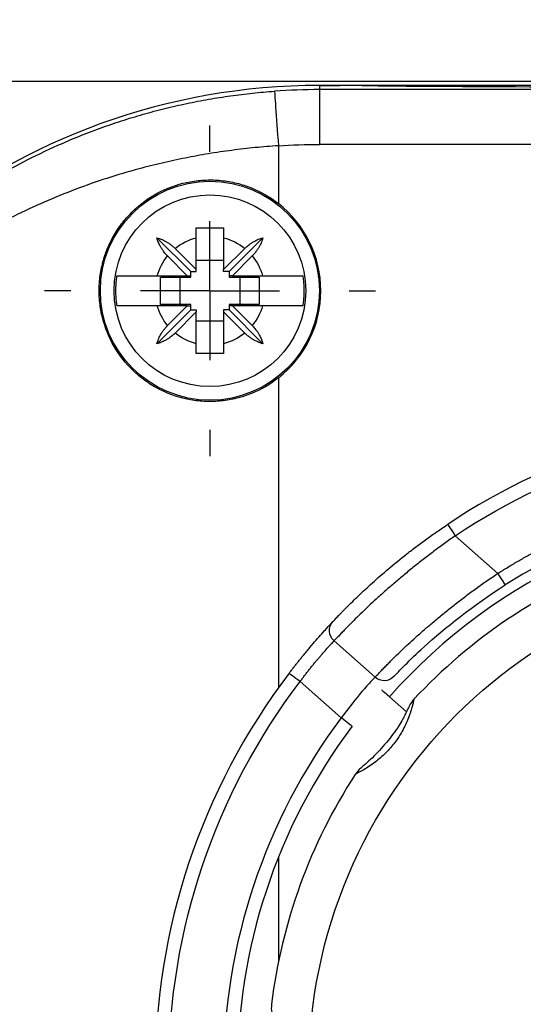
# Model space of a CAD drawing. Header units: millimetres. Extents: x 13 to 546, y 13 to 419.
# Tile 5 of 19: x 50 to 68, y 166 to 202. Entities that reach past the tile are written whole.
import ezdxf

# ---------------------------------------------------------------- set-up
doc = ezdxf.new("R2010")
doc.units = ezdxf.units.MM
doc.header["$LTSCALE"] = 2
doc.linetypes.add('SLD-Center', pattern=[19.05, 15.24, -1.27, 1.27, -1.27])
doc.linetypes.add('SLD-Solid', pattern=[0])
doc.layers.add('CENTER', color=40, linetype='SLD-Center')
doc.layers.add('DIMENSIONS', color=140, linetype='SLD-Solid', lineweight=25)
doc.styles.add('SLDTEXTSTYLE0', font='TXT', dxfattribs={"width": 0.7})
doc.dimstyles.new('SLDDIMSTYLE0', dxfattribs={"dimtxt": 4.316016, "dimasz": 6.604, "dimexe": 0, "dimexo": 0.0625, "dimgap": 1.079004, "dimtad": 0, "dimtih": 1, "dimtoh": 1, "dimrnd": 1e-09, "dimzin": 4, "dimdsep": 46, "dimtxsty": 'SLDTEXTSTYLE0', "dimsah": 1, "dimcen": 0.09, "dimadec": 0, "dimazin": 1, "dimtfac": 1, "dimtofl": 0, "dimtmove": 0, "dimatfit": 3, "dimfxl": 0, "dimfrac": 2, "dimtolj": 1, "dimtzin": 12, "dimarcsym": 0})

# ---------------------------------------------------------------- blocks, each defined once
blk = doc.blocks.new('_D')
at = {"layer": 'DIMENSIONS'}
for p, q in [((37.174, 197.983), (37.174, 228.916)), ((120.174, 197.983), (120.174, 228.916)), ((37.174, 222.566), (63.688, 222.566)), ((69.536, 222.566), (68.086, 222.566)), ((68.086, 222.566), (68.086, 215.706)), ((82.361, 222.566), (83.81, 222.566)), ((83.81, 222.566), (83.81, 215.706)), ((120.174, 222.566), (88.209, 222.566)), ((68.086, 215.706), (69.536, 215.706)), ((83.81, 215.706), (82.361, 215.706))]:
    blk.add_line(p, q, dxfattribs=at)
for points in [[(37.174, 222.566), (43.778, 221.55), (43.778, 223.582)], [(120.174, 222.566), (113.57, 223.582), (113.57, 221.55)]]:
    blk.add_solid(points, dxfattribs=at)
at = {"layer": 'DIMENSIONS', "char_height": 4.2333, "attachment_point": 1, "style": 'SLDTEXTSTYLE0'}
for s, insert in [('83.0', (69.536, 228.989)), ('3.27', (69.536, 221.163))]:
    blk.add_mtext(s, dxfattribs=dict(at, insert=insert))
blk = doc.blocks.new('SW_CENTERMARKSYMBOL_7')
at = {"layer": 'CENTER', "color": 0}
for p, q in [((0, 5.08), (0, 6.04)), ((0, 0), (0, 2.54)), ((-5.08, 0), (-6.04, 0)), ((0, 0), (-2.54, 0)), ((0, 0), (0, -2.54)), ((0, 0), (2.54, 0)), ((5.08, 0), (6.04, 0)), ((0, -5.08), (0, -6.04))]:
    blk.add_line(p, q, dxfattribs=at)

msp = doc.modelspace()

# ---------------------------------------------------------------- linework, layer by layer
for p, q in [((67.674, 199.644), (41.374, 199.644)), ((67.674, 199.641), (67.674, 199.644)), ((60.674, 199.496), (61.413, 199.496)), ((60.674, 199.496), (60.674, 199.345)), ((61.413, 199.496), (60.674, 199.496)), ((60.674, 199.345), (60.674, 197.345)), ((96.674, 199.345), (60.674, 199.345)), ((62.235, 199.496), (61.413, 199.496)), ((95.112, 199.496), (62.235, 199.496)), ((62.235, 199.496), (62.235, 199.493)), ((89.674, 199.641), (67.674, 199.641)), ((59.174, 197.292), (59.174, 195.182)), ((96.674, 197.345), (60.674, 197.345)), ((55.974, 192.696), (54.737, 193.933)), ((56.174, 192.771), (56.174, 193.933)), ((57.174, 193.933), (57.174, 192.771)), ((57.374, 192.696), (58.61, 193.933)), ((55.404, 193.541), (56.174, 192.771)), ((57.174, 192.771), (57.944, 193.541)), ((55.849, 192.546), (55.129, 193.266)), ((58.219, 193.266), (57.499, 192.546)), ((57.174, 193.096), (56.174, 193.096)), ((54.751, 192.546), (55.849, 192.546)), ((54.874, 192.496), (55.974, 192.496)), ((54.874, 191.496), (54.874, 192.496)), ((55.574, 192.496), (55.574, 191.496)), ((55.849, 192.546), (55.974, 192.546)), ((55.974, 192.696), (56.174, 192.696)), ((55.974, 192.546), (55.974, 192.696)), ((55.974, 192.496), (55.974, 192.546)), ((56.174, 192.696), (56.174, 192.771)), ((57.174, 192.696), (57.174, 192.771)), ((57.374, 192.696), (57.174, 192.696)), ((57.374, 192.696), (57.374, 192.546)), ((57.499, 192.546), (57.374, 192.546)), ((57.374, 192.546), (57.374, 192.496)), ((57.374, 192.496), (58.473, 192.496)), ((57.499, 192.546), (58.597, 192.546)), ((57.774, 191.496), (57.774, 192.496)), ((58.473, 192.496), (58.473, 191.496)), ((55.849, 191.446), (54.751, 191.446)), ((55.974, 191.496), (54.874, 191.496)), ((55.129, 190.726), (55.849, 191.446)), ((55.849, 191.446), (55.974, 191.446)), ((55.974, 191.446), (55.974, 191.496)), ((55.974, 191.296), (55.974, 191.446)), ((58.473, 191.496), (57.374, 191.496)), ((57.374, 191.496), (57.374, 191.446)), ((57.499, 191.446), (57.374, 191.446)), ((57.374, 191.446), (57.374, 191.296)), ((57.499, 191.446), (58.219, 190.726)), ((58.597, 191.446), (57.499, 191.446)), ((55.974, 191.296), (54.737, 190.06)), ((56.174, 191.221), (55.404, 190.451)), ((55.974, 191.296), (56.174, 191.296)), ((56.174, 191.296), (56.174, 191.221)), ((56.174, 190.06), (56.174, 191.221)), ((57.174, 191.296), (57.174, 191.221)), ((57.374, 191.296), (57.174, 191.296)), ((57.944, 190.451), (57.174, 191.221)), ((57.174, 191.221), (57.174, 190.06)), ((57.374, 191.296), (58.61, 190.06)), ((56.174, 190.896), (57.174, 190.896)), ((59.174, 188.811), (59.174, 177.487)), ((65.632, 183.046), (67.187, 181.67)), ((61.207, 179.204), (62.705, 177.878)), ((61.467, 176.388), (59.965, 177.717)), ((63.227, 177.162), (63.848, 176.613)), ((59.174, 171.291), (59.174, 167.466))]:
    msp.add_line(p, q)
for centre, radius in [((56.674, 191.996), 4), ((56.674, 191.996), 3.5), ((78.674, 163.496), 18.39)]:
    msp.add_circle(centre, radius)
for centre, radius, start, end in [((60.674, 175.996), 23.5, 90, 168.3128), ((60.674, 175.996), 23.5, 90, 168.3128), ((60.674, 175.996), 23.349, 90, 94.029), ((56.674, 191.996), 4.049, 308.1242, 51.8758), ((78.674, 163.496), 24, 56.2021, 123.7075), ((78.674, 163.496), 21, 57.6143, 122.2953), ((78.674, 163.496), 20.624, 41.4096, 138.5), ((78.674, 163.496), 19.9, 111.0261, 136.9829), ((78.674, 163.496), 24, 142.7608, 217.2392), ((78.674, 163.496), 21, 143.158, 216.842), ((78.674, 163.496), 19.9, 147.0261, 172.9829)]:
    msp.add_arc(centre, radius, start, end)
for centre, major_axis, start_param, end_param in [((61.413, 199.491), (0.9, 0), 0.419613, 1.570796), ((78.674, 199.536), (18, 0), 3.561206, 5.863572)]:
    msp.add_ellipse(centre, major_axis=major_axis, ratio=0.005818, start_param=start_param, end_param=end_param)
for points, knots in [([(37.216, 175.996), (37.216, 176.035), (37.216, 176.115), (37.218, 176.236), (37.219, 176.361), (37.222, 176.49), (37.225, 176.624), (37.23, 176.761), (37.235, 176.903), (37.242, 177.049), (37.255, 177.312), (37.281, 177.711), (37.328, 178.234), (37.392, 178.812), (37.482, 179.458), (37.613, 180.236), (37.795, 181.111), (38.023, 182.022), (38.293, 182.946), (38.913, 184.78), (39.889, 186.91), (41.32, 189.196), (42.666, 190.979), (44.279, 192.729), (45.951, 194.186), (47.415, 195.255), (48.617, 196.024), (49.847, 196.711), (50.942, 197.239), (51.883, 197.639), (52.659, 197.937), (53.442, 198.206), (54.231, 198.447), (55.025, 198.658), (55.823, 198.842), (56.624, 198.997), (57.426, 199.123), (58.229, 199.223), (58.766, 199.266), (59.033, 199.287)], [0, 0, 0, 0, 0.0028733, 0.0058706, 0.00901, 0.0123069, 0.0157747, 0.0194251, 0.0232678, 0.0273115, 0.0315634, 0.0456684, 0.0625887, 0.0795452, 0.10011, 0.1242864, 0.155047, 0.185852, 0.2146713, 0.247413, 0.3708129, 0.4348669, 0.4947592, 0.5712679, 0.6425449, 0.6822556, 0.7207578, 0.7581141, 0.7943929, 0.8159104, 0.8371635, 0.8581706, 0.8789505, 0.8995231, 0.9199084, 0.9401272, 0.9602009, 0.9801511, 1, 1, 1, 1]), ([(59.033, 199.287), (59.033, 199.284), (59.048, 199.073), (59.101, 198.325), (59.137, 197.819), (59.174, 197.292)], [0, 0, 0, 0, 0.5, 0.5, 1, 1, 1, 1]), ([(59.174, 197.292), (59.032, 197.283), (58.748, 197.263), (58.323, 197.225), (57.897, 197.18), (57.471, 197.127), (57.046, 197.068), (56.62, 197.001), (56.196, 196.927), (55.772, 196.847), (55.349, 196.758), (54.927, 196.663), (54.506, 196.561), (53.431, 196.28), (51.716, 195.725), (49.533, 194.771), (47.5, 193.64), (45.694, 192.397), (44.05, 191.025), (42.623, 189.597), (41.353, 188.069), (40.282, 186.514), (39.361, 184.882), (38.613, 183.231), (38.114, 181.801), (37.802, 180.664), (37.6, 179.777), (37.445, 178.914), (37.344, 178.156), (37.287, 177.568), (37.257, 177.161), (37.24, 176.837), (37.23, 176.594), (37.224, 176.378), (37.221, 176.185), (37.221, 176.058), (37.221, 175.996)], [0, 0, 0, 0, 0.010534, 0.021093, 0.031681, 0.0423, 0.052953, 0.063643, 0.074372, 0.085145, 0.095962, 0.106828, 0.117744, 0.128713, 0.191123, 0.25615, 0.317648, 0.382374, 0.443188, 0.507432, 0.567747, 0.631676, 0.691688, 0.75537, 0.81698, 0.848838, 0.878513, 0.9121, 0.939875, 0.956476, 0.970292, 0.978307, 0.985294, 0.990584, 0.995454, 1, 1, 1, 1]), ([(59.174, 188.811), (58.872, 188.574), (58.544, 188.385), (58.015, 188.171), (57.832, 188.112), (57.465, 188.021), (57.279, 187.988), (56.904, 187.95), (56.713, 187.943), (56.335, 187.958), (56.148, 187.978), (55.595, 188.077), (55.232, 188.196), (54.73, 188.442), (54.569, 188.535), (54.259, 188.744), (54.11, 188.861), (53.693, 189.236), (53.452, 189.521), (53.049, 190.163), (52.895, 190.505), (52.737, 191.051), (52.697, 191.239), (52.644, 191.615), (52.63, 191.803), (52.63, 192.182), (52.643, 192.373), (52.696, 192.751), (52.736, 192.936), (52.893, 193.479), (53.05, 193.831), (53.348, 194.307), (53.458, 194.458), (53.7, 194.745), (53.832, 194.882), (54.248, 195.257), (54.559, 195.467), (55.234, 195.798), (55.588, 195.914), (56.145, 196.014), (56.335, 196.035), (56.711, 196.049), (56.898, 196.043), (57.273, 196.005), (57.462, 195.972), (57.832, 195.881), (58.012, 195.823), (58.537, 195.611), (58.872, 195.419), (59.174, 195.182)], [0, 0, 0, 0, 0.0625, 0.0625, 0.09375, 0.09375, 0.125, 0.125, 0.15625, 0.15625, 0.1875, 0.1875, 0.25, 0.25, 0.28125, 0.28125, 0.3125, 0.3125, 0.375, 0.375, 0.4375, 0.4375, 0.46875, 0.46875, 0.5, 0.5, 0.53125, 0.53125, 0.5625, 0.5625, 0.625, 0.625, 0.65625, 0.65625, 0.6875, 0.6875, 0.75, 0.75, 0.8125, 0.8125, 0.84375, 0.84375, 0.875, 0.875, 0.90625, 0.90625, 0.9375, 0.9375, 1, 1, 1, 1]), ([(56.174, 194.29), (56.258, 194.291), (56.424, 194.294), (56.674, 194.294), (56.923, 194.294), (57.09, 194.291), (57.174, 194.29)], [0, 0, 0, 0, 0.2526, 0.5, 0.7474, 1, 1, 1, 1]), ([(56.174, 193.933), (56.174, 193.971), (56.174, 194.05), (56.174, 194.169), (56.174, 194.249), (56.174, 194.29)], [0, 0, 0, 0, 0.320324, 0.653671, 1, 1, 1, 1]), ([(57.174, 194.29), (57.174, 194.249), (57.174, 194.169), (57.174, 194.05), (57.174, 193.971), (57.174, 193.933)], [0, 0, 0, 0, 0.346329, 0.679676, 1, 1, 1, 1]), ([(54.737, 193.933), (54.77, 193.923), (54.835, 193.904), (54.929, 193.866), (55.023, 193.821), (55.12, 193.766), (55.222, 193.697), (55.318, 193.623), (55.377, 193.567), (55.404, 193.541)], [0, 0, 0, 0, 0.141355, 0.275038, 0.401411, 0.548922, 0.700714, 0.861729, 1, 1, 1, 1]), ([(55.129, 193.266), (55.113, 193.283), (55.079, 193.318), (55.029, 193.377), (54.972, 193.45), (54.913, 193.536), (54.848, 193.646), (54.785, 193.779), (54.754, 193.88), (54.737, 193.933)], [0, 0, 0, 0, 0.085588, 0.18042, 0.284735, 0.429237, 0.571638, 0.773114, 1, 1, 1, 1]), ([(57.944, 193.541), (57.96, 193.557), (57.995, 193.591), (58.054, 193.641), (58.127, 193.698), (58.213, 193.757), (58.323, 193.822), (58.456, 193.885), (58.557, 193.916), (58.61, 193.933)], [0, 0, 0, 0, 0.085588, 0.18042, 0.284735, 0.429237, 0.571638, 0.773114, 1, 1, 1, 1]), ([(58.61, 193.933), (58.6, 193.9), (58.581, 193.835), (58.543, 193.741), (58.499, 193.647), (58.444, 193.55), (58.375, 193.449), (58.3, 193.352), (58.245, 193.294), (58.219, 193.266)], [0, 0, 0, 0, 0.141355, 0.275038, 0.401411, 0.548922, 0.700714, 0.861729, 1, 1, 1, 1]), ([(53.272, 192.546), (53.263, 192.486), (53.246, 192.364), (53.231, 192.18), (53.229, 192.058), (53.228, 191.996)], [0, 0, 0, 0, 0.333492, 0.666508, 1, 1, 1, 1]), ([(53.272, 192.546), (53.284, 192.546), (53.308, 192.546), (53.354, 192.546), (53.408, 192.546), (53.468, 192.546), (53.534, 192.546), (53.605, 192.546), (53.681, 192.546), (53.759, 192.546), (53.841, 192.547), (53.924, 192.547), (54.009, 192.547), (54.094, 192.547), (54.18, 192.547), (54.265, 192.547), (54.35, 192.547), (54.433, 192.547), (54.515, 192.547), (54.596, 192.546), (54.674, 192.546), (54.726, 192.546), (54.751, 192.546)], [0, 0, 0, 0, 0.061655, 0.122057, 0.181214, 0.239135, 0.295825, 0.35129, 0.405533, 0.458559, 0.51037, 0.560966, 0.610348, 0.658516, 0.70547, 0.751207, 0.795727, 0.839027, 0.881106, 0.921962, 0.961594, 1, 1, 1, 1]), ([(58.597, 192.546), (58.639, 192.546), (58.727, 192.546), (58.861, 192.547), (58.999, 192.547), (59.141, 192.547), (59.284, 192.547), (59.426, 192.547), (59.564, 192.546), (59.695, 192.546), (59.816, 192.546), (59.923, 192.546), (60.014, 192.546), (60.055, 192.546), (60.075, 192.546)], [0, 0, 0, 0, 0.064702, 0.132805, 0.204302, 0.279185, 0.357446, 0.439078, 0.52408, 0.612455, 0.704212, 0.79937, 0.897955, 1, 1, 1, 1]), ([(60.075, 191.446), (60.084, 191.507), (60.102, 191.629), (60.116, 191.813), (60.121, 191.996), (60.116, 192.18), (60.102, 192.364), (60.084, 192.485), (60.075, 192.546)], [0, 0, 0, 0, 0.167466, 0.333974, 0.5, 0.666026, 0.832534, 1, 1, 1, 1]), ([(53.228, 191.996), (53.229, 191.935), (53.231, 191.812), (53.246, 191.629), (53.263, 191.507), (53.272, 191.446)], [0, 0, 0, 0, 0.333492, 0.666508, 1, 1, 1, 1]), ([(54.751, 191.446), (54.708, 191.446), (54.621, 191.446), (54.487, 191.446), (54.348, 191.446), (54.206, 191.446), (54.064, 191.446), (53.922, 191.446), (53.784, 191.446), (53.653, 191.446), (53.531, 191.446), (53.425, 191.446), (53.334, 191.446), (53.293, 191.446), (53.272, 191.446)], [0, 0, 0, 0, 0.064702, 0.132805, 0.204302, 0.279185, 0.357446, 0.439078, 0.52408, 0.612455, 0.704212, 0.79937, 0.897955, 1, 1, 1, 1]), ([(60.075, 191.446), (60.063, 191.446), (60.04, 191.446), (59.993, 191.446), (59.94, 191.446), (59.879, 191.446), (59.813, 191.446), (59.742, 191.446), (59.667, 191.446), (59.588, 191.446), (59.507, 191.446), (59.424, 191.446), (59.339, 191.446), (59.253, 191.446), (59.168, 191.446), (59.082, 191.446), (58.998, 191.446), (58.914, 191.446), (58.832, 191.446), (58.752, 191.446), (58.673, 191.446), (58.622, 191.446), (58.597, 191.446)], [0, 0, 0, 0, 0.0616545, 0.1220566, 0.1812143, 0.239135, 0.295825, 0.3512897, 0.4055334, 0.4585593, 0.5103697, 0.5609658, 0.6103481, 0.6585164, 0.7054699, 0.7512072, 0.7957269, 0.8390271, 0.8811061, 0.9219621, 0.9615938, 1, 1, 1, 1]), ([(54.737, 190.06), (54.747, 190.093), (54.766, 190.157), (54.804, 190.251), (54.849, 190.346), (54.904, 190.443), (54.973, 190.544), (55.047, 190.64), (55.103, 190.699), (55.129, 190.726)], [0, 0, 0, 0, 0.141355, 0.275038, 0.401411, 0.548922, 0.700714, 0.861729, 1, 1, 1, 1]), ([(58.219, 190.726), (58.235, 190.71), (58.269, 190.675), (58.319, 190.616), (58.375, 190.543), (58.434, 190.457), (58.499, 190.347), (58.562, 190.214), (58.594, 190.113), (58.61, 190.06)], [0, 0, 0, 0, 0.085588, 0.18042, 0.284735, 0.429237, 0.571638, 0.773114, 1, 1, 1, 1]), ([(55.404, 190.451), (55.387, 190.435), (55.352, 190.401), (55.293, 190.351), (55.22, 190.295), (55.134, 190.236), (55.024, 190.171), (54.891, 190.108), (54.79, 190.076), (54.737, 190.06)], [0, 0, 0, 0, 0.085588, 0.18042, 0.284735, 0.429237, 0.571638, 0.773114, 1, 1, 1, 1]), ([(58.61, 190.06), (58.577, 190.07), (58.513, 190.089), (58.419, 190.127), (58.324, 190.171), (58.227, 190.227), (58.126, 190.295), (58.03, 190.37), (57.971, 190.426), (57.944, 190.451)], [0, 0, 0, 0, 0.141355, 0.275038, 0.401411, 0.548922, 0.700714, 0.861729, 1, 1, 1, 1]), ([(56.174, 189.703), (56.174, 189.744), (56.174, 189.824), (56.174, 189.943), (56.174, 190.021), (56.174, 190.06)], [0, 0, 0, 0, 0.346329, 0.679676, 1, 1, 1, 1]), ([(57.174, 190.06), (57.174, 190.021), (57.174, 189.943), (57.174, 189.824), (57.174, 189.744), (57.174, 189.703)], [0, 0, 0, 0, 0.320324, 0.653671, 1, 1, 1, 1]), ([(57.174, 189.703), (57.09, 189.702), (56.923, 189.699), (56.674, 189.698), (56.424, 189.699), (56.258, 189.702), (56.174, 189.703)], [0, 0, 0, 0, 0.2526, 0.5, 0.7474, 1, 1, 1, 1]), ([(65.632, 183.046), (69.499, 185.625), (74.044, 187), (83.34, 186.993), (87.883, 185.611), (91.746, 183.025)], [0, 0, 0, 0, 0.5, 0.5, 1, 1, 1, 1]), ([(67.187, 181.67), (67.305, 181.744), (67.542, 181.892), (67.902, 182.105), (68.266, 182.311), (68.633, 182.509), (69.005, 182.701), (69.38, 182.886), (70.088, 183.217), (71.147, 183.655), (72.589, 184.136), (74.071, 184.517), (76.102, 184.886), (78.691, 185.072), (81.279, 184.882), (83.309, 184.51), (84.791, 184.126), (86.232, 183.643), (87.386, 183.163), (88.28, 182.736), (88.929, 182.397), (89.567, 182.038), (89.982, 181.781), (90.189, 181.652)], [0, 0, 0, 0, 0.017251, 0.034487, 0.051713, 0.068938, 0.086166, 0.103405, 0.120662, 0.182808, 0.244976, 0.308411, 0.371867, 0.500002, 0.628137, 0.691571, 0.755027, 0.817174, 0.879342, 0.90952, 0.939666, 0.969814, 1, 1, 1, 1]), ([(61.163, 179.909), (61.177, 179.923), (61.204, 179.953), (61.254, 180.006), (61.31, 180.065), (61.373, 180.13), (61.442, 180.202), (61.519, 180.28), (61.602, 180.365), (61.78, 180.544), (62.091, 180.85), (62.597, 181.321), (63.188, 181.838), (63.746, 182.293), (64.221, 182.659), (64.589, 182.931), (64.967, 183.2), (65.225, 183.374), (65.355, 183.462)], [0, 0, 0, 0, 0.030747, 0.061451, 0.092169, 0.12296, 0.153879, 0.184983, 0.216328, 0.247967, 0.372736, 0.49702, 0.621346, 0.747573, 0.810814, 0.873706, 0.936639, 1, 1, 1, 1]), ([(65.355, 183.462), (65.355, 183.462), (65.384, 183.418), (65.488, 183.262), (65.559, 183.156), (65.632, 183.046)], [0, 0, 0, 0, 0.5, 0.5, 1, 1, 1, 1]), ([(65.632, 183.046), (65.566, 182.999), (65.432, 182.905), (65.234, 182.763), (65.038, 182.618), (64.843, 182.473), (64.65, 182.326), (64.459, 182.178), (64.271, 182.03), (64.086, 181.882), (63.904, 181.733), (63.725, 181.586), (63.55, 181.439), (63.38, 181.293), (63.213, 181.149), (63.051, 181.006), (62.894, 180.865), (62.603, 180.602), (62.197, 180.217), (61.851, 179.875), (61.636, 179.655), (61.514, 179.529), (61.398, 179.407), (61.291, 179.294), (61.235, 179.235), (61.207, 179.204)], [0, 0, 0, 0, 0.030637, 0.061338, 0.092106, 0.122944, 0.153856, 0.184843, 0.215909, 0.247057, 0.27829, 0.30961, 0.341021, 0.372526, 0.404126, 0.435826, 0.467628, 0.499534, 0.618714, 0.749448, 0.791592, 0.837718, 0.887828, 0.941922, 1, 1, 1, 1]), ([(62.705, 177.878), (62.72, 177.894), (62.748, 177.924), (62.798, 177.977), (62.851, 178.033), (62.907, 178.092), (62.965, 178.152), (63.024, 178.214), (63.085, 178.277), (63.146, 178.339), (63.206, 178.401), (63.38, 178.576), (63.701, 178.89), (64.161, 179.315), (64.57, 179.673), (64.909, 179.961), (65.263, 180.252), (65.63, 180.545), (66.009, 180.836), (66.395, 181.122), (66.787, 181.402), (67.054, 181.581), (67.187, 181.67)], [0, 0, 0, 0, 0.030539, 0.059865, 0.087978, 0.114879, 0.140568, 0.165045, 0.188309, 0.210362, 0.231203, 0.250833, 0.381088, 0.5006, 0.565496, 0.629636, 0.693042, 0.755741, 0.817758, 0.879122, 0.939859, 1, 1, 1, 1]), ([(67.187, 181.67), (67.257, 181.558), (67.325, 181.451), (67.426, 181.292), (67.454, 181.248), (67.454, 181.248)], [0, 0, 0, 0, 0.5, 0.5, 1, 1, 1, 1]), ([(63.39, 177.898), (63.565, 178.084), (64.437, 179.018), (66.302, 180.52), (67.454, 181.248)], [0, 0, 0, 0, 0.3139226, 0.732486, 0.732486, 0.732486, 0.732486]), ([(59.567, 178.02), (59.595, 178.057), (59.651, 178.131), (59.737, 178.24), (59.822, 178.349), (59.907, 178.457), (59.993, 178.564), (60.134, 178.738), (60.327, 178.97), (60.557, 179.239), (60.763, 179.473), (60.918, 179.644), (61.03, 179.766), (61.109, 179.851), (61.145, 179.89), (61.163, 179.909)], [0, 0, 0, 0, 0.041823, 0.083555, 0.12532, 0.167244, 0.20945, 0.252059, 0.378023, 0.502843, 0.627153, 0.751926, 0.83527, 0.917617, 1, 1, 1, 1]), ([(59.965, 177.717), (59.992, 177.754), (60.046, 177.827), (60.129, 177.936), (60.213, 178.046), (60.299, 178.156), (60.386, 178.265), (60.474, 178.373), (60.56, 178.478), (60.646, 178.58), (60.755, 178.707), (60.888, 178.86), (61.011, 178.996), (61.102, 179.094), (61.164, 179.16), (61.192, 179.189), (61.207, 179.204)], [0, 0, 0, 0, 0.051248, 0.103569, 0.156968, 0.211451, 0.267022, 0.323685, 0.381445, 0.440307, 0.500273, 0.614948, 0.749904, 0.833269, 0.916634, 1, 1, 1, 1]), ([(59.965, 149.275), (56.857, 153.365), (55.174, 158.36), (55.174, 168.633), (56.857, 173.628), (59.965, 177.717)], [0, 0, 0, 0, 0.5, 0.5, 1, 1, 1, 1]), ([(59.965, 177.717), (59.859, 177.797), (59.758, 177.874), (59.609, 177.988), (59.567, 178.02), (59.567, 178.02)], [0, 0, 0, 0, 0.5, 0.5, 1, 1, 1, 1]), ([(62.705, 177.878), (62.618, 177.788), (62.234, 177.386), (61.688, 176.695), (61.467, 176.388)], [0, 0, 0, 0, 0.1884058, 0.3297101, 0.3297101, 0.3297101, 0.3297101]), ([(63.227, 177.162), (63.135, 177.244), (63.065, 177.306), (62.97, 177.39), (62.946, 177.411), (62.946, 177.411)], [0, 0, 0, 0, 0.5, 0.5, 1, 1, 1, 1]), ([(64.124, 177.072), (64.124, 177.072), (64.123, 177.07), (64.12, 177.058), (64.116, 177.039), (64.109, 177.012), (64.099, 176.966), (64.081, 176.891), (64.043, 176.754), (63.984, 176.561), (63.869, 176.25), (63.68, 175.86), (63.395, 175.432), (63.108, 175.115), (62.858, 174.892), (62.652, 174.731), (62.441, 174.587), (62.268, 174.482), (62.145, 174.413), (62.068, 174.373), (62.016, 174.346), (61.985, 174.33), (61.981, 174.328), (61.979, 174.327)], [0, 0, 0, 0, 0.017865, 0.035843, 0.054038, 0.072553, 0.091483, 0.129227, 0.167329, 0.228851, 0.290861, 0.39818, 0.499889, 0.601545, 0.655408, 0.709323, 0.771483, 0.832682, 0.870779, 0.908613, 0.939906, 0.970212, 1, 1, 1, 1]), ([(63.954, 176.825), (63.953, 176.821), (63.949, 176.814), (63.917, 176.747), (63.876, 176.668), (63.85, 176.617)], [0, 0, 0, 0, 0.2459, 0.514375, 1, 1, 1, 1]), ([(61.467, 176.388), (58.68, 172.668), (57.174, 168.145), (57.174, 158.848), (58.68, 154.325), (61.467, 150.605)], [0, 0, 0, 0, 0.5, 0.5, 1, 1, 1, 1]), ([(61.868, 176.088), (61.868, 176.088), (61.825, 176.12), (61.675, 176.232), (61.574, 176.308), (61.467, 176.388)], [0, 0, 0, 0, 0.5, 0.5, 1, 1, 1, 1]), ([(63.85, 176.618), (63.845, 176.608), (63.834, 176.585), (63.795, 176.502), (63.714, 176.34), (63.563, 176.079), (63.28, 175.678), (62.951, 175.288), (62.601, 174.929), (62.437, 174.778), (62.354, 174.703)], [0, 0, 0, 0, 0.032023, 0.070084, 0.16382, 0.280342, 0.418544, 0.705788, 0.852026, 1, 1, 1, 1]), ([(62.355, 174.703), (62.312, 174.666), (62.245, 174.607), (62.188, 174.559), (62.182, 174.554), (62.179, 174.552)], [0, 0, 0, 0, 0.4862693, 0.7544605, 1, 1, 1, 1])]:
    msp.add_open_spline(points, degree=3, knots=knots)
for points in [[(59.174, 197.292), (59.674, 197.328), (60.172, 197.345), (60.674, 197.345)], [(55.404, 193.541), (55.629, 193.726), (55.892, 193.86), (56.174, 193.933)], [(57.174, 193.933), (57.456, 193.86), (57.719, 193.726), (57.944, 193.541)], [(54.751, 192.546), (54.826, 192.81), (54.955, 193.055), (55.129, 193.266)], [(58.219, 193.266), (58.393, 193.055), (58.521, 192.81), (58.597, 192.546)], [(55.129, 190.726), (54.955, 190.938), (54.826, 191.183), (54.751, 191.446)], [(58.597, 191.446), (58.521, 191.183), (58.393, 190.938), (58.219, 190.726)], [(56.174, 190.06), (55.892, 190.133), (55.629, 190.266), (55.404, 190.451)], [(57.944, 190.451), (57.719, 190.266), (57.456, 190.133), (57.174, 190.06)], [(61.207, 179.204), (61.107, 179.293), (60.981, 179.55), (61.075, 179.815), (61.163, 179.909)], [(63.39, 177.898), (63.305, 177.808), (63.059, 177.699), (62.801, 177.793), (62.705, 177.878)], [(64.124, 177.072), (64.055, 176.999), (63.998, 176.915), (63.954, 176.825)], [(62.179, 174.552), (62.101, 174.487), (62.034, 174.411), (61.979, 174.327)], [(58.923, 165.927), (58.911, 165.828), (58.913, 165.726), (58.931, 165.627)]]:
    msp.add_open_spline(points, degree=3)

# ---------------------------------------------------------------- block references
at = {"layer": 'CENTER'}
msp.add_blockref('SW_CENTERMARKSYMBOL_7', (56.674, 191.996), dxfattribs=at)

# ---------------------------------------------------------------- dimensions: what is measured, and where the dimension line sits
at = {"layer": 'DIMENSIONS'}
dim = msp.add_linear_dim(base=(120.174, 222.566), p1=(37.174, 195.443), p2=(120.174, 195.443), dimstyle='SLDDIMSTYLE0', dxfattribs=at)
dim.commit()
dim.dimension.update_dxf_attribs({"geometry": '_D', "text_midpoint": (75.948, 222.566), "dimtype": 160})

doc.saveas('drawing.dxf')
